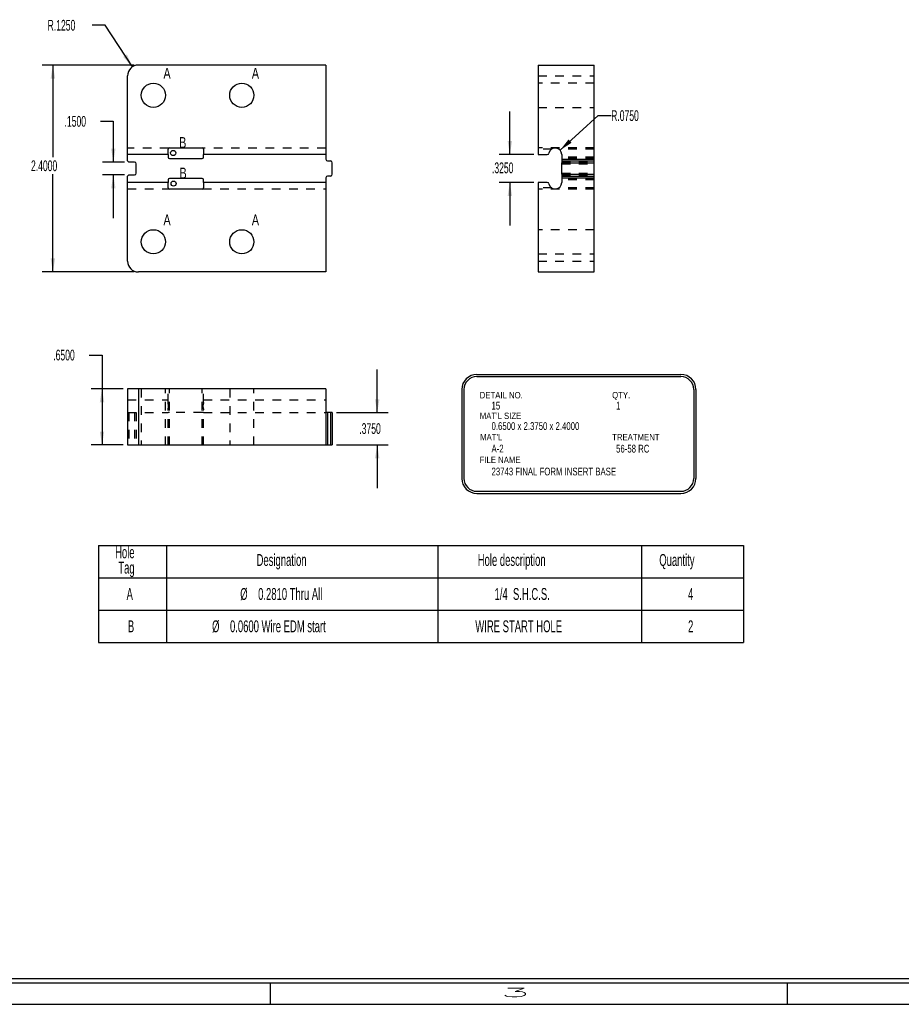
# Model space of a CAD drawing. Header units: inches. Extents: x 1802 to 2468, y -253 to -72.
# Tile 230 of 256: x 2083 to 2093, y -208 to -196. Entities that reach past the tile are written whole.
import ezdxf

# ---------------------------------------------------------------- set-up
doc = ezdxf.new("R2010")
doc.units = ezdxf.units.IN
doc.header["$LTSCALE"] = 0.5
doc.header["$MEASUREMENT"] = 0
doc.linetypes.add('HIDDEN', pattern=[0.225, 0.15, -0.075])
for name, color, linetype in [('SID-M-D', 42, 'Continuous'), ('SID-M-H', 4, 'HIDDEN'), ('SID-M-M', 233, 'Continuous'), ('SID-M-S', 105, 'Continuous')]:
    doc.layers.add(name, color=color, linetype=linetype)
doc.styles.add('R', font='ROMAND.SHX')
doc.styles.add('SLDTEXTSTYLE0', font='TXT', dxfattribs={"width": 0.595745})

# ---------------------------------------------------------------- blocks, each defined once
blk = doc.blocks.new('*U9')
at = {"layer": 'SID-M-S'}
for p, q in [((-34, -0.25), (0, -0.25)), ((-34, -0.3), (0, -0.3)), ((-17, -0.3), (-17, -0.55)), ((-11, -0.3), (-11, -0.55)), ((-34, -0.55), (0, -0.55))]:
    blk.add_line(p, q, dxfattribs=at)
at = {"layer": 'SID-M-D', "style": 'R', "width": 4}
blk.add_text('3', height=0.1, dxfattribs=at).set_placement((-14.327, -0.464))

msp = doc.modelspace()

# ---------------------------------------------------------------- linework, layer by layer
at = {"layer": 'SID-M-D'}
for p, q in [((2084.03492, -196.28797), (2083.88492, -196.28797)), ((2084.35167, -196.77084), (2084.03492, -196.28797)), ((2084.37023, -196.75036), (2083.30409, -196.75036)), ((2083.42909, -196.75036), (2083.42909, -197.81884)), ((2088.73006, -197.78786), (2088.73006, -197.28786)), ((2089.31252, -197.73747), (2089.75495, -197.33607)), ((2089.75495, -197.33607), (2089.90495, -197.33607)), ((2083.97999, -197.40259), (2084.12999, -197.40259)), ((2084.12999, -197.40259), (2084.12999, -197.87536)), ((2089.00698, -197.78786), (2088.60506, -197.78786)), ((2084.26023, -197.87536), (2084.00499, -197.87536)), ((2083.42909, -199.15036), (2083.42909, -198.01728)), ((2084.26023, -198.02536), (2084.00499, -198.02536)), ((2084.12999, -198.02536), (2084.12999, -198.52536)), ((2089.00698, -198.11286), (2088.60506, -198.11286)), ((2088.73006, -198.11286), (2088.73006, -198.61286)), ((2084.37023, -199.15036), (2083.30409, -199.15036)), ((2083.84905, -200.11399), (2083.99905, -200.11399)), ((2083.99905, -200.11399), (2083.99905, -200.50769)), ((2087.19142, -200.78269), (2087.19142, -200.28269)), ((2084.24523, -200.50769), (2083.87405, -200.50769)), ((2083.99905, -200.50769), (2083.99905, -201.15769)), ((2086.72023, -200.78269), (2087.31642, -200.78269)), ((2084.24523, -201.15769), (2083.87405, -201.15769)), ((2086.72023, -201.15769), (2087.31642, -201.15769)), ((2087.19142, -201.15769), (2087.19142, -201.65769))]:
    msp.add_line(p, q, dxfattribs=at)
at = {"layer": 'SID-M-D', "color": 0}
for p, q in [((2083.95809, -202.32418), (2083.95809, -202.69918)), ((2083.95809, -202.32418), (2084.74549, -202.32418)), ((2084.74549, -202.32418), (2084.74549, -202.69918)), ((2084.74549, -202.32418), (2087.8951, -202.32418)), ((2087.8951, -202.32418), (2087.8951, -202.69918)), ((2087.8951, -202.32418), (2090.25731, -202.32418)), ((2090.25731, -202.32418), (2090.25731, -202.69918)), ((2090.25731, -202.32418), (2091.43841, -202.32418)), ((2091.43841, -202.32418), (2091.43841, -202.69918)), ((2083.95809, -202.69918), (2084.74549, -202.69918)), ((2083.95809, -202.69918), (2083.95809, -203.07418)), ((2084.74549, -202.69918), (2087.8951, -202.69918)), ((2084.74549, -202.69918), (2084.74549, -203.07418)), ((2087.8951, -202.69918), (2090.25731, -202.69918)), ((2087.8951, -202.69918), (2087.8951, -203.07418)), ((2090.25731, -202.69918), (2091.43841, -202.69918)), ((2090.25731, -202.69918), (2090.25731, -203.07418)), ((2091.43841, -202.69918), (2091.43841, -203.07418)), ((2083.95809, -203.07418), (2083.95809, -203.44918)), ((2083.95809, -203.07418), (2084.74549, -203.07418)), ((2084.74549, -203.07418), (2084.74549, -203.44918)), ((2084.74549, -203.07418), (2087.8951, -203.07418)), ((2087.8951, -203.07418), (2087.8951, -203.44918)), ((2087.8951, -203.07418), (2090.25731, -203.07418)), ((2090.25731, -203.07418), (2090.25731, -203.44918)), ((2090.25731, -203.07418), (2091.43841, -203.07418)), ((2091.43841, -203.07418), (2091.43841, -203.44918)), ((2083.95809, -203.44918), (2084.74549, -203.44918)), ((2084.74549, -203.44918), (2087.8951, -203.44918)), ((2087.8951, -203.44918), (2090.25731, -203.44918)), ((2090.25731, -203.44918), (2091.43841, -203.44918))]:
    msp.add_line(p, q, dxfattribs=at)
at = {"layer": 'SID-M-D'}
for points in [[(2084.35167, -196.77084), (2084.28785, -196.62614), (2084.24437, -196.65466)], [(2083.42909, -196.75036), (2083.40309, -196.90636), (2083.45509, -196.90636)], [(2089.31252, -197.73747), (2089.44553, -197.6519), (2089.41059, -197.61339)], [(2084.12999, -197.87536), (2084.15599, -197.71936), (2084.10399, -197.71936)], [(2088.73006, -197.78786), (2088.75606, -197.63186), (2088.70406, -197.63186)], [(2084.12999, -198.02536), (2084.10399, -198.18136), (2084.15599, -198.18136)], [(2088.73006, -198.11286), (2088.70406, -198.26886), (2088.75606, -198.26886)], [(2083.42909, -199.15036), (2083.45509, -198.99436), (2083.40309, -198.99436)], [(2083.99905, -200.50769), (2083.97305, -200.66369), (2084.02505, -200.66369)], [(2087.19142, -200.78269), (2087.21742, -200.62669), (2087.16542, -200.62669)], [(2083.99905, -201.15769), (2084.02505, -201.00169), (2083.97305, -201.00169)], [(2087.19142, -201.15769), (2087.16542, -201.31369), (2087.21742, -201.31369)]]:
    msp.add_solid(points, dxfattribs=at)
at = {"layer": 'SID-M-H'}
for p, q in [((2089.05698, -196.87536), (2089.70698, -196.87536)), ((2089.70698, -196.95986), (2089.05698, -196.95986)), ((2089.05698, -197.24086), (2089.70698, -197.24086)), ((2084.77149, -197.71286), (2084.29523, -197.71286)), ((2086.59523, -197.71286), (2085.16898, -197.71286)), ((2089.70698, -197.71036), (2089.05698, -197.71036)), ((2089.21552, -197.72536), (2089.05698, -197.72536)), ((2089.21552, -197.72536), (2089.05698, -197.72536)), ((2089.70698, -197.72536), (2089.29844, -197.72536)), ((2089.70698, -197.72536), (2089.29844, -197.72536)), ((2089.70698, -197.82036), (2089.33198, -197.82036)), ((2089.70698, -197.82036), (2089.33198, -197.82036)), ((2089.70698, -197.83536), (2089.33198, -197.83536)), ((2089.33198, -197.86036), (2089.70698, -197.86036)), ((2089.33198, -197.87536), (2089.70698, -197.87536)), ((2089.33198, -197.89536), (2089.70698, -197.89536)), ((2089.33198, -198.00536), (2089.70698, -198.00536)), ((2089.33198, -198.02536), (2089.70698, -198.02536)), ((2089.33198, -198.04036), (2089.70698, -198.04036)), ((2089.70698, -198.06536), (2089.33198, -198.06536)), ((2084.29523, -198.18786), (2084.77149, -198.18786)), ((2085.16898, -198.18786), (2086.59523, -198.18786)), ((2089.21552, -198.17536), (2089.05698, -198.17536)), ((2089.21552, -198.17536), (2089.05698, -198.17536)), ((2089.70698, -198.17536), (2089.29844, -198.17536)), ((2089.70698, -198.17536), (2089.29844, -198.17536)), ((2089.70698, -198.08036), (2089.33198, -198.08036)), ((2089.70698, -198.08036), (2089.33198, -198.08036)), ((2089.70698, -198.19036), (2089.05698, -198.19036)), ((2089.70698, -198.65986), (2089.05698, -198.65986)), ((2089.05698, -198.94086), (2089.70698, -198.94086)), ((2089.05698, -199.02536), (2089.70698, -199.02536)), ((2084.42023, -200.50769), (2084.42023, -201.15769)), ((2084.45473, -200.50769), (2084.45473, -201.15769)), ((2084.73573, -201.15769), (2084.73573, -200.50769)), ((2084.76523, -200.66623), (2084.76523, -200.50769)), ((2084.78023, -201.15769), (2084.78023, -200.50769)), ((2084.78023, -201.15769), (2084.78023, -200.50769)), ((2085.16023, -201.15769), (2085.16023, -200.50769)), ((2085.16023, -201.15769), (2085.16023, -200.50769)), ((2085.17523, -200.66623), (2085.17523, -200.50769)), ((2085.47973, -200.50769), (2085.47973, -201.15769)), ((2085.76073, -201.15769), (2085.76073, -200.50769)), ((2084.29523, -200.63269), (2084.76523, -200.63269)), ((2085.17523, -200.63269), (2086.59523, -200.63269)), ((2084.29523, -200.78269), (2084.76523, -200.78269)), ((2084.31023, -200.78269), (2084.31023, -201.15769)), ((2084.37523, -200.78269), (2084.37523, -201.15769)), ((2084.37523, -200.78269), (2084.37523, -201.15769)), ((2084.39523, -200.78269), (2084.39523, -201.15769)), ((2084.76523, -201.15769), (2084.76523, -200.74915)), ((2084.78023, -200.78269), (2084.76523, -200.78269)), ((2084.78023, -201.15769), (2084.78023, -200.78269)), ((2085.16023, -200.78269), (2084.78023, -200.78269)), ((2084.78023, -201.15769), (2084.78023, -200.78269)), ((2085.16023, -201.15769), (2085.16023, -200.78269)), ((2085.17523, -200.78269), (2085.16023, -200.78269)), ((2085.16023, -201.15769), (2085.16023, -200.78269)), ((2085.17523, -201.15769), (2085.17523, -200.74915)), ((2085.17523, -200.78269), (2086.59523, -200.78269)), ((2086.61523, -200.78269), (2086.61523, -201.15769)), ((2086.65023, -200.78269), (2086.65023, -201.15769))]:
    msp.add_line(p, q, dxfattribs=at)
for points in [[(2084.76523, -200.74915), (2084.76523, -200.7429), (2084.76684, -200.7362), (2084.76931, -200.72584), (2084.77016, -200.72234), (2084.77149, -200.71515), (2084.77194, -200.71139), (2084.77194, -200.70025), (2084.77013, -200.69298), (2084.76765, -200.68262), (2084.76686, -200.67925), (2084.76566, -200.67264), (2084.76523, -200.66937), (2084.76523, -200.66623)], [(2085.17523, -200.66623), (2085.17523, -200.67248), (2085.17363, -200.67919), (2085.17116, -200.68954), (2085.17031, -200.69304), (2085.16898, -200.70023), (2085.16852, -200.70399), (2085.16853, -200.71513), (2085.17034, -200.7224), (2085.17281, -200.73276), (2085.17361, -200.73613), (2085.17481, -200.74274), (2085.17523, -200.74601), (2085.17523, -200.74915)]]:
    msp.add_open_spline(points, degree=3, knots=[0, 0, 0, 0, 0.25, 0.25, 0.375, 0.375, 0.5, 0.5, 0.75, 0.75, 0.875, 0.875, 1, 1, 1, 1], dxfattribs=at)
at = {"layer": 'SID-M-M'}
for p, q in [((2088.34752, -200.33954), (2090.7135, -200.33954)), ((2088.34752, -200.36454), (2090.7135, -200.36454)), ((2088.17252, -200.51454), (2088.17252, -201.54506)), ((2088.19752, -200.51454), (2088.19752, -201.54506)), ((2090.8635, -200.51454), (2090.8635, -201.54506)), ((2090.8885, -200.51454), (2090.8885, -201.54506)), ((2088.34752, -201.69506), (2090.7135, -201.69506)), ((2088.34752, -201.72006), (2090.7135, -201.72006))]:
    msp.add_line(p, q, dxfattribs=at)
for centre in [(2084.82523, -197.77036), (2084.8294, -198.12536)]:
    msp.add_circle(centre, 0.03, dxfattribs=at)
for centre, radius, start, end in [((2088.34752, -200.51454), 0.175, 90, 180), ((2090.7135, -200.51454), 0.175, 0, 90), ((2088.34752, -200.51454), 0.15, 90, 180), ((2090.7135, -200.51454), 0.15, 0, 90), ((2088.34752, -201.54506), 0.175, 180, 270), ((2088.34752, -201.54506), 0.15, 180, 270), ((2090.7135, -201.54506), 0.15, 270, 0), ((2090.7135, -201.54506), 0.175, 270, 0)]:
    msp.add_arc(centre, radius, start, end, dxfattribs=at)
at = {"layer": 'SID-M-S'}
for p, q in [((2086.59523, -196.75036), (2084.42023, -196.75036)), ((2086.59523, -196.75036), (2086.59523, -197.78786)), ((2089.05698, -196.75036), (2089.05698, -197.78786)), ((2089.05698, -196.75036), (2089.70698, -196.75036)), ((2089.70698, -197.84286), (2089.70698, -196.75036)), ((2084.29523, -197.78786), (2084.29523, -196.87536)), ((2084.76523, -197.78786), (2084.76523, -197.72536)), ((2084.78023, -197.71036), (2085.16023, -197.71036)), ((2085.17523, -197.72536), (2085.17523, -197.78786)), ((2084.76523, -197.78786), (2084.29523, -197.78786)), ((2084.29523, -197.86036), (2084.29523, -197.78786)), ((2084.76523, -197.78786), (2084.76523, -197.82036)), ((2084.78023, -197.83536), (2085.16023, -197.83536)), ((2086.59523, -197.78786), (2085.17523, -197.78786)), ((2085.17523, -197.82036), (2085.17523, -197.78786)), ((2086.59523, -197.78786), (2086.59523, -197.84286)), ((2089.05698, -197.78786), (2089.16411, -197.78786)), ((2089.33198, -197.78786), (2089.33198, -197.84286)), ((2089.33198, -197.84286), (2089.70698, -197.84286)), ((2089.33198, -197.84286), (2089.33198, -197.86286)), ((2089.70698, -197.86286), (2089.70698, -197.84286)), ((2084.31023, -197.87536), (2084.29523, -197.86036)), ((2084.37523, -197.87536), (2084.31023, -197.87536)), ((2084.39523, -198.00536), (2084.39523, -197.89536)), ((2086.61523, -197.86286), (2086.65023, -197.86286)), ((2086.67023, -198.01786), (2086.67023, -197.88286)), ((2089.33198, -197.86286), (2089.33198, -197.88286)), ((2089.33198, -197.86286), (2089.70698, -197.86286)), ((2089.33198, -197.88286), (2089.70698, -197.88286)), ((2089.33198, -198.01786), (2089.33198, -197.88286)), ((2089.70698, -197.88286), (2089.70698, -197.86286)), ((2089.70698, -198.01786), (2089.70698, -197.88286)), ((2084.29523, -198.04036), (2084.31023, -198.02536)), ((2084.29523, -198.11286), (2084.29523, -198.04036)), ((2084.31023, -198.02536), (2084.37523, -198.02536)), ((2085.16023, -198.06536), (2084.78023, -198.06536)), ((2086.59523, -198.05786), (2086.59523, -198.11286)), ((2086.65023, -198.03786), (2086.61523, -198.03786)), ((2089.33198, -198.01786), (2089.70698, -198.01786)), ((2089.33198, -198.01786), (2089.33198, -198.03786)), ((2089.33198, -198.03786), (2089.70698, -198.03786)), ((2089.33198, -198.03786), (2089.33198, -198.05786)), ((2089.33198, -198.05786), (2089.70698, -198.05786)), ((2089.33198, -198.05786), (2089.33198, -198.11286)), ((2089.70698, -198.03786), (2089.70698, -198.01786)), ((2089.70698, -198.05786), (2089.70698, -198.03786)), ((2089.70698, -199.15036), (2089.70698, -198.05786)), ((2084.76523, -198.11286), (2084.29523, -198.11286)), ((2084.29523, -199.02536), (2084.29523, -198.11286)), ((2084.76523, -198.08036), (2084.76523, -198.11286)), ((2084.76523, -198.17536), (2084.76523, -198.11286)), ((2085.17523, -198.11286), (2085.17523, -198.08036)), ((2086.59523, -198.11286), (2085.17523, -198.11286)), ((2085.17523, -198.11286), (2085.17523, -198.17536)), ((2086.59523, -198.11286), (2086.59523, -199.15036)), ((2089.05698, -198.11286), (2089.05698, -199.15036)), ((2089.16411, -198.11286), (2089.05698, -198.11286)), ((2085.16023, -198.19036), (2084.78023, -198.19036)), ((2086.59523, -199.15036), (2084.42023, -199.15036)), ((2089.05698, -199.15036), (2089.70698, -199.15036)), ((2084.29523, -200.50769), (2084.29523, -201.15769)), ((2084.42023, -200.50769), (2084.29523, -200.50769)), ((2084.42023, -200.50769), (2084.42023, -201.15769)), ((2086.59523, -200.50769), (2084.42023, -200.50769)), ((2086.59523, -200.50769), (2086.59523, -201.15769)), ((2086.61523, -200.78269), (2086.59523, -200.78269)), ((2086.61523, -200.78269), (2086.61523, -201.15769)), ((2086.65023, -200.78269), (2086.61523, -200.78269)), ((2086.65023, -200.78269), (2086.65023, -201.15769)), ((2086.67023, -200.78269), (2086.65023, -200.78269)), ((2086.67023, -200.78269), (2086.67023, -201.15769)), ((2084.29523, -201.15769), (2084.42023, -201.15769)), ((2084.42023, -201.15769), (2086.59523, -201.15769)), ((2086.59523, -201.15769), (2086.61523, -201.15769)), ((2086.61523, -201.15769), (2086.65023, -201.15769)), ((2086.65023, -201.15769), (2086.67023, -201.15769))]:
    msp.add_line(p, q, dxfattribs=at)
for centre in [(2084.59523, -197.10036), (2085.62023, -197.10036), (2084.59523, -198.80036), (2085.62023, -198.80036)]:
    msp.add_circle(centre, 0.1405, dxfattribs=at)
for centre, radius, start, end in [((2084.42023, -196.87536), 0.125, 90, 180), ((2084.78023, -197.72536), 0.015, 90, 180), ((2085.16023, -197.72536), 0.015, 0, 90), ((2089.25698, -197.78786), 0.075, 0, 167.846803), ((2084.78023, -197.82036), 0.015, 180, 270), ((2085.16023, -197.82036), 0.015, 270, 0), ((2086.61523, -197.84286), 0.02, 180, 270), ((2089.16411, -197.76786), 0.02, 270, 347.846803), ((2084.37523, -197.89536), 0.02, 0, 90), ((2086.65023, -197.88286), 0.02, 0, 90), ((2084.37523, -198.00536), 0.02, 270, 0), ((2084.78023, -198.08036), 0.015, 90, 180), ((2085.16023, -198.08036), 0.015, 0, 90), ((2086.61523, -198.05786), 0.02, 90, 180), ((2086.65023, -198.01786), 0.02, 270, 0), ((2084.78023, -198.17536), 0.015, 180, 270), ((2085.16023, -198.17536), 0.015, 270, 0), ((2089.16411, -198.13286), 0.02, 12.153197, 90), ((2089.25698, -198.11286), 0.075, 192.153197, 0), ((2084.42023, -199.02536), 0.125, 180, 270)]:
    msp.add_arc(centre, radius, start, end, dxfattribs=at)

# ---------------------------------------------------------------- block references
at = {"layer": 'SID-M-D'}
msp.add_blockref('*U9', (2102.94756, -207.09685), dxfattribs=at)

# ---------------------------------------------------------------- texts
at = {"layer": 'SID-M-D', "style": 'SLDTEXTSTYLE0', "width": 0.75}
for s, height, p in [('A', 0.125, (2084.71169, -196.90863)), ('A', 0.125, (2085.73669, -196.90863)), ('B', 0.125, (2084.89364, -197.71066)), ('B', 0.125, (2084.8978, -198.06566)), ('A', 0.125, (2084.71169, -198.60863)), ('A', 0.125, (2085.73669, -198.60863)), ('DETAIL NO.', 0.075, (2088.3804, -200.61733)), ('QTY.', 0.075, (2089.91664, -200.61733)), ('15', 0.09, (2088.51734, -200.74661)), ('1', 0.09, (2089.96237, -200.74661)), ("MAT'L SIZE", 0.075, (2088.3804, -200.85744)), ('0.6500 x 2.3750 x 2.4000', 0.09, (2088.51734, -200.98341)), ("MAT'L", 0.075, (2088.38503, -201.10361)), ('TREATMENT', 0.075, (2089.91664, -201.10361)), ('A-2', 0.09, (2088.51734, -201.24465)), ('56-58 RC', 0.09, (2089.96237, -201.24572)), ('FILE NAME', 0.075, (2088.3791, -201.36773)), ('23743 FINAL FORM INSERT BASE', 0.09, (2088.51734, -201.51075))]:
    msp.add_text(s, height=height, dxfattribs=at).set_placement(p)
at = {"layer": 'SID-M-D', "char_height": 0.125, "attachment_point": 1, "style": 'SLDTEXTSTYLE0'}
for s, insert in [('R.1250', (2083.36808, -196.22606)), ('R.0750', (2089.90495, -197.27416)), ('.1500', (2083.56437, -197.34067)), ('2.4000', (2083.1751, -197.85615)), ('.3250', (2088.52225, -197.8801)), ('.6500', (2083.43342, -200.05207)), ('.3750', (2086.98361, -200.90496))]:
    msp.add_mtext(s, dxfattribs=dict(at, insert=insert))
at = {"layer": 'SID-M-D', "color": 0, "attachment_point": 1, "style": 'SLDTEXTSTYLE0'}
for s, insert, char_height in [('Hole', (2084.15075, -202.33405), 0.137795), ('Designation', (2085.79199, -202.42314), 0.1377953), ('Hole description', (2088.35756, -202.42314), 0.1377953), ('Quantity', (2090.46337, -202.42314), 0.137795), ('Tag', (2084.18807, -202.51223), 0.137795), ('A', (2084.28385, -202.81752), 0.1378), ('%%c', (2085.60215, -202.81752), 0.137795), ('0.2810 Thru All', (2085.80996, -202.81752), 0.1377953), ('1/4  S.H.C.S.', (2088.55258, -202.81752), 0.1377953), ('4', (2090.79695, -202.81752), 0.1378), ('B', (2084.29907, -203.19252), 0.1378), ('%%c', (2085.27575, -203.19252), 0.137795), ('0.0600 Wire EDM start', (2085.48356, -203.19252), 0.1377953), ('WIRE START HOLE', (2088.32924, -203.19252), 0.1377953), ('2', (2090.79695, -203.19252), 0.1378)]:
    msp.add_mtext(s, dxfattribs=dict(at, insert=insert, char_height=char_height))

doc.saveas('drawing.dxf')
